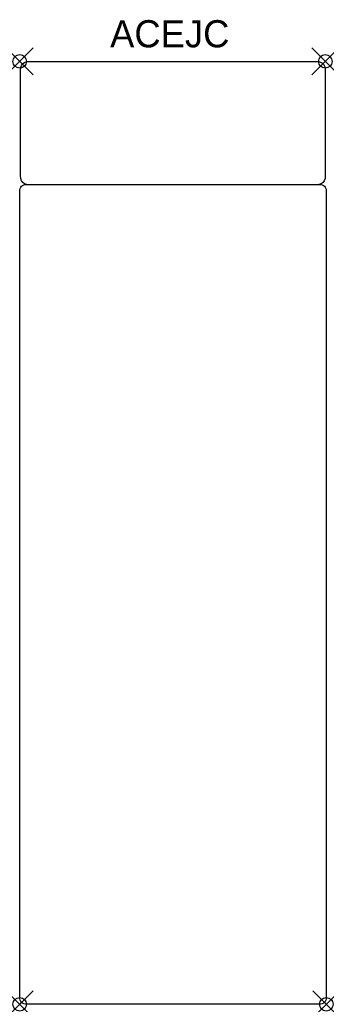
# Model space of a CAD drawing. Header units: inches. Extents: x 0 to 22.5, y -69.4 to 3.1.
import ezdxf

# ---------------------------------------------------------------- set-up
doc = ezdxf.new("R2010")
doc.units = ezdxf.units.IN
doc.header["$MEASUREMENT"] = 0
doc.header["$PDMODE"] = 35
doc.header["$PDSIZE"] = 1
doc.layers.add('A-FURN-P-ST', color=2, linetype='Continuous')
doc.layers.add('A-FURN-P-ST-TN', color=2, linetype='Continuous')

msp = doc.modelspace()

# ---------------------------------------------------------------- linework, layer by layer
at = {"layer": 'A-FURN-P-ST'}
for p, q in [((0.521, -0.019), (0.725, 0)), ((0.725, 0), (21.794, 0)), ((21.794, 0), (21.998, -0.019)), ((0.058, -0.667), (0.077, -0.463)), ((0.058, -8.408), (0.058, -0.667)), ((0.077, -0.463), (0.132, -0.297)), ((0.132, -0.297), (0.225, -0.167)), ((0.225, -0.167), (0.355, -0.074)), ((0.355, -0.074), (0.521, -0.019)), ((21.998, -0.019), (22.165, -0.074)), ((22.165, -0.074), (22.295, -0.167)), ((22.295, -0.167), (22.387, -0.297)), ((22.387, -0.297), (22.443, -0.463)), ((22.443, -0.463), (22.462, -0.667)), ((22.462, -0.667), (22.462, -8.408)), ((0.077, -8.612), (0.058, -8.408)), ((0.132, -8.779), (0.077, -8.612)), ((22.443, -8.612), (22.387, -8.779)), ((22.462, -8.408), (22.443, -8.612)), ((0.008, -9.459), (0.033, -9.351)), ((0.033, -9.351), (0.075, -9.259)), ((0.075, -9.259), (0.133, -9.185)), ((0.151, -8.813), (0.132, -8.779)), ((0.133, -9.185), (0.208, -9.127)), ((0.225, -8.908), (0.151, -8.813)), ((0.208, -9.127), (0.299, -9.085)), ((0.355, -9.001), (0.225, -8.908)), ((0.299, -9.085), (0.407, -9.06)), ((0.521, -9.057), (0.355, -9.001)), ((0.407, -9.06), (0.531, -9.052)), ((0.725, -9.075), (0.521, -9.057)), ((0.531, -9.052), (22.004, -9.052)), ((21.794, -9.075), (0.725, -9.075)), ((21.998, -9.057), (21.794, -9.075)), ((22.165, -9.001), (21.998, -9.057)), ((22.004, -9.052), (22.129, -9.06)), ((22.129, -9.06), (22.237, -9.085)), ((22.295, -8.908), (22.165, -9.001)), ((22.237, -9.085), (22.328, -9.127)), ((22.387, -8.779), (22.295, -8.908)), ((22.328, -9.127), (22.403, -9.185)), ((22.403, -9.185), (22.461, -9.259)), ((22.461, -9.259), (22.502, -9.351)), ((22.502, -9.351), (22.527, -9.459)), ((0, -9.583), (0.008, -9.459)), ((0, -68.833), (0, -9.583)), ((22.527, -9.459), (22.536, -9.583)), ((22.536, -9.583), (22.536, -68.825)), ((0.008, -68.958), (0, -68.833)), ((0.033, -69.066), (0.008, -68.958)), ((0.075, -69.157), (0.033, -69.066)), ((0.133, -69.232), (0.075, -69.157)), ((0.208, -69.29), (0.133, -69.232)), ((0.299, -69.332), (0.208, -69.29)), ((0.407, -69.357), (0.299, -69.332)), ((0.531, -69.365), (0.407, -69.357)), ((22.004, -69.365), (0.531, -69.365)), ((22.129, -69.357), (22.004, -69.365)), ((22.237, -69.332), (22.129, -69.357)), ((22.328, -69.29), (22.237, -69.332)), ((22.403, -69.232), (22.328, -69.29)), ((22.461, -69.157), (22.403, -69.232)), ((22.502, -69.066), (22.461, -69.157)), ((22.527, -68.954), (22.502, -69.066)), ((22.536, -68.825), (22.527, -68.954))]:
    msp.add_line(p, q, dxfattribs=at)
for p in [(0, 0), (22.462, 0), (0, -69.365), (22.536, -69.365)]:
    msp.add_point(p, dxfattribs=at)

# ---------------------------------------------------------------- texts
at = {"layer": 'A-FURN-P-ST-TN'}
msp.add_text('ACEJC', height=2, dxfattribs=at).set_placement((6.645, 1.031))

doc.saveas('drawing.dxf')
